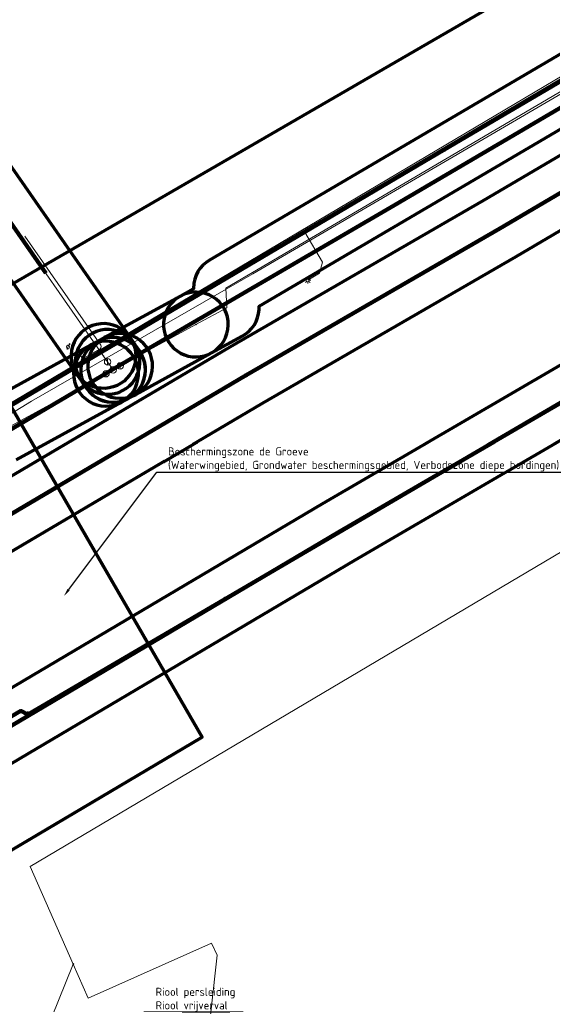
# Model space of a CAD drawing. Header units: metres. Extents: x 242122 to 243107, y 567823 to 568786.
# Tile 84 of 89: x 242449 to 242482, y 568665 to 568726. Entities that reach past the tile are written whole.
import ezdxf
from ezdxf import colors
from ezdxf.entities.mleader import LeaderData, LeaderLine
from ezdxf.enums import TextEntityAlignment as Align
from ezdxf.lldxf.tags import DXFTag
from ezdxf.math import Vec2, Vec3

# ---------------------------------------------------------------- set-up
doc = ezdxf.new("R2010")
doc.units = ezdxf.units.M
for name, color, linetype, lineweight in [('B-WA-IE-MEUBILAIR-S', 7, 'Continuous', 18), ('B-WA-KL-DATA_KABELBED-G', 90, 'Continuous', 100), ('B-WA-KL-ET_LS-G', 190, 'KL-LS-SO', 18), ('B-WA-KL-ET_LS_KABELBED-G', 190, 'Continuous', 100), ('B-WA-KL-ET_MS-G', 130, 'KL-MS-SO', 18), ('B-WA-KL-ET_MS_KABELBED-G', 130, 'Continuous', 100), ('B-WA-OG-INFO_ORIENTATIEPOLYGOON-GV', 7, 'Continuous', 70), ('B-WE-IE-MEUBILAIR_ENEXIS NETBEHEER BV-S', 7, 'Continuous', 18), ('B-WE-KL-DATA_COAXKABEL_42_ZIGGO BV-G', 90, 'KL-DATA-SO', 18), ('B-WE-KL-DATA_DELTA FIBER NETWERK BV-G', 90, 'KL-DATA-SO', 18), ('B-WE-KL-DATA_DUCT_ZIGGO BV-G', 90, 'Continuous', 100), ('B-WE-KL-DATA_KABELBED_KPN BV-G', 90, 'Continuous', 100), ('B-WE-KL-DATA_KABELBED_ZIGGO BV-G', 90, 'Continuous', 100), ('B-WE-KL-ET_LS_230 V_PROVINCIE DRENTHE-G', 190, 'KL-LS-SO', 18), ('B-WE-KL-ET_LS_400 V_ENEXIS NETBEHEER BV-G', 190, 'KL-LS-SO', 18), ('B-WE-KL-ET_LS_ENEXIS NETBEHEER BV-G', 190, 'KL-LS-SO', 18), ('B-WE-KL-ET_LS_HULPSTUK_ENEXIS NETBEHEER BV-S', 190, 'Continuous', 18), ('B-WE-KL-ET_LS_KABELBED_ENEXIS NETBEHEER BV-G', 190, 'Continuous', 100), ('B-WE-KL-ET_MS_10 KV_ENEXIS NETBEHEER BV-G', 130, 'KL-MS-SO', 18), ('B-WE-KL-ET_MS_HULPSTUK_ENEXIS NETBEHEER BV-S', 130, 'Continuous', 18), ('B-WE-KL-ET_MS_KABELBED_ENEXIS NETBEHEER BV-G', 130, 'Continuous', 100), ('B-WE-KL-GAS_HD_DUCT_ENEXIS NETBEHEER BV-G', 30, 'Continuous', 100), ('B-WE-KL-GAS_HD_HULPSTUK_ENEXIS NETBEHEER BV-S', 30, 'Continuous', 18), ('B-WE-KL-GAS_HD_STAAL_100_8 BAR_ENEXIS NETBEHEER BV-G', 30, 'KL-GAS_HD-SO', 18), ('B-WE-KL-GAS_HD_STAAL_150_8 BAR_ENEXIS NETBEHEER BV-G', 30, 'KL-GAS_HD-SO', 18), ('B-WE-KL-GAS_HD_STAAL_200_8 BAR_ENEXIS NETBEHEER BV-G', 30, 'KL-GAS_HD-SO', 18), ('B-WE-OG-INFO_ENEXIS NETBEHEER BV-G', 7, 'Continuous', 18), ('B-WE-RI-DRUK_GEMEENTE TYNAARLO-G', 210, 'RI-PERS-SO', 18), ('B-WE-RI-VRIJVERVAL_HULPSTUK_GEMEENTE TYNAARLO-S', 210, 'Continuous', 18), ('X-XX-AL-T25-200', 7, 'Continuous', 25)]:
    doc.layers.add(name, color=color, linetype=linetype, lineweight=lineweight)
for name, color, linetype, lineweight, true_color in [('B-WA-OG-INFO_EIS VOORZORGSMAATREGEL-GV', 7, 'Continuous', 70, 0xfa194b), ('B-WE-OG-INFO_EIS VOORZORGSMAATREGEL_ENEXIS NETBEHEER BV-GV', 7, 'Continuous', 70, 0xfa194b), ('B-WE-OG-INFO_EIS VOORZORGSMAATREGEL_WATERBEDRIJF GRONINGEN-GV', 7, 'Continuous', 70, 0xfa194b)]:
    doc.layers.add(name, color=color, linetype=linetype, lineweight=lineweight, true_color=true_color)
doc.styles.add('NLCS-ISO', font='NLCS-ISO.ttf')
doc.styles.add('NLCS-ISO-M200-T25', font='NLCS-ISO.ttf', dxfattribs={"height": 0.5})
doc.styles.get("Standard").update_dxf_attribs({"font": 'arial.ttf'})
tags = doc.linetypes.add('KL-DATA-SO', pattern='A,4,-1,[101,NLCS.shx,S=0.5,R=0,X=0,Y=0],-1,4,-1,["D",Standard,S=1,R=0,X=-0.25,Y=-0.5],-1.5', length=12.5).pattern_tags.tags
tags[18] = DXFTag(74, 10)
tags = doc.linetypes.add('KL-GAS_HD-SO', pattern='A,4,-1,[69,NLCS.shx,S=0.5,R=0,X=0,Y=0],-1,4,-1,["H",Standard,S=1,R=0,X=0,Y=-0.5],-2', length=13).pattern_tags.tags
tags[18] = DXFTag(74, 10)
tags = doc.linetypes.add('KL-LS-SO', pattern='A,4,-1,[103,NLCS.shx,S=0.75,R=0,X=0,Y=0],-1,4,-1,["L",Standard,S=1,R=0,X=0,Y=-0.5],-2', length=13).pattern_tags.tags
tags[18] = DXFTag(74, 10)
tags = doc.linetypes.add('KL-MS-SO', pattern='A,4,-1,[103,NLCS.shx,S=0.75,R=0,X=0,Y=0],-1,4,-1,["M",Standard,S=1,R=0,X=0,Y=-0.5],-2', length=13).pattern_tags.tags
tags[18] = DXFTag(74, 10)
tags = doc.linetypes.add('RI-PERS-SO', pattern='A,7,-2,["P",Standard,S=1.8,R=0,X=-0.5,Y=-0.9],-2,7,-2,[102,NLCS.shx,S=1,R=180,X=0,Y=0],-2', length=22).pattern_tags.tags
tags[6] = DXFTag(74, 10)

# ---------------------------------------------------------------- blocks, each defined once
blk = doc.blocks.new('SIE-MEUBILAIR_PAAL_LICHTMAST-SO')
for points in [[(-0.62, 0), (-1, 0)], [(-0.71, 0.71), (-0.44, 0.44)], [(0, 1), (0, 0.62)], [(0.44, 0.44), (0.71, 0.71)], [(1, 0), (0.62, 0)], [(-0.71, -0.71), (-0.44, -0.44)], [(0, -0.62), (0, -1)], [(0.44, -0.44), (0.71, -0.71)]]:
    blk.add_lwpolyline(points)
blk.add_circle((0, 0), 0.5)
blk = doc.blocks.new('SKL-WTB_HULP_MOF-SO')
at = {"linetype": 'ByBlock', "lineweight": 18}
h = blk.add_hatch(color=0, dxfattribs=at)
h.dxf.hatch_style = 1
h.paths.add_polyline_path([(-0.5625, 0, 1), (0.5625, 0, 1)])
at = {"color": 0, "linetype": 'ByBlock', "lineweight": 18}
blk.add_circle((0, 0), 0.5625, dxfattribs=at)
at = {"color": 0, "linetype": 'ByBlock', "lineweight": 18, "style": 'NLCS-ISO', "flags": 1}
for tag, p in [('TYPE', (1.5, 0)), ('OMSCHRIJVING', (1.5, -3)), ('LABEL', (1.5, -1.5))]:
    blk.add_attdef(tag, p, '', height=1, dxfattribs=at)
blk = doc.blocks.new('SKL-WTB_HULP_KB MEETPUNT-SO')
at = {"linetype": 'ByBlock', "lineweight": 18}
h = blk.add_hatch(color=0, dxfattribs=at)
h.dxf.hatch_style = 1
h.paths.add_polyline_path([(0.6, 1.04), (0.26, 0.78), (0.54, 0.61)])
at = {"color": 0, "linetype": 'ByBlock', "lineweight": 18}
for points in [[(-0.4, -0.69), (0.4, 0.69)], [(0.6, 1.04), (0.26, 0.78)], [(0.26, 0.78), (0.54, 0.61)], [(0.6, 1.04), (0.54, 0.61)], [(0, -0.25), (0, -0.8)]]:
    blk.add_lwpolyline(points, dxfattribs=at)
blk.add_circle((0, 0), 0.5, dxfattribs=at)
at = {"color": 0, "linetype": 'ByBlock', "lineweight": 18, "style": 'NLCS-ISO', "flags": 1}
for tag, p in [('TYPE', (1.5, 0)), ('OMSCHRIJVING', (1.5, -3)), ('LABEL', (1.5, -1.5))]:
    blk.add_attdef(tag, p, '', height=1, dxfattribs=at)
blk = doc.blocks.new('SKL-WTB_HULP_OVERIG-SO')
at = {"color": 0, "linetype": 'ByBlock', "lineweight": 18}
for points in [[(-0.14, 0.14), (0.14, -0.14)], [(0.14, 0.14), (-0.14, -0.14)]]:
    blk.add_lwpolyline(points, dxfattribs=at)
at = {"color": 0, "linetype": 'ByBlock', "lineweight": 18, "style": 'NLCS-ISO', "flags": 1}
for tag, p in [('TYPE', (1.5, 0)), ('OMSCHRIJVING', (1.5, -3)), ('LABEL', (1.5, -1.5))]:
    blk.add_attdef(tag, p, '', height=1, dxfattribs=at)
blk = doc.blocks.new('SKL-WTB_HULP_AFSLUITER-SO')
at = {"color": 0, "linetype": 'ByBlock', "lineweight": 18}
blk.add_lwpolyline([(0, 0.8), (0, -0.8)], dxfattribs=at)
blk.add_circle((0, 0), 1, dxfattribs=at)
at = {"color": 0, "linetype": 'ByBlock', "lineweight": 18, "style": 'NLCS-ISO', "flags": 1}
for tag, p in [('TYPE', (1.5, 0)), ('OMSCHRIJVING', (1.5, -3)), ('LABEL', (1.5, -1.5))]:
    blk.add_attdef(tag, p, '', height=1, dxfattribs=at)
blk = doc.blocks.new('SKL-WTB_HULP_T STUK-SO')
at = {"color": 0, "linetype": 'ByBlock', "lineweight": 18}
blk.add_circle((0, 0), 1, dxfattribs=at)
at = {"color": 0, "linetype": 'ByBlock', "lineweight": -2, "style": 'NLCS-ISO'}
blk.add_text('T', height=1, dxfattribs=at).set_placement((0, 0), align=Align.MIDDLE_CENTER)
at = {"color": 0, "linetype": 'ByBlock', "lineweight": 18, "style": 'NLCS-ISO', "flags": 1}
for tag, p in [('TYPE', (1.5, 0)), ('OMSCHRIJVING', (1.5, -3)), ('LABEL', (1.5, -1.5))]:
    blk.add_attdef(tag, p, '', height=1, dxfattribs=at)
blk = doc.blocks.new('SRI-HULP_OVERIG-SO')
at = {"color": 0, "linetype": 'ByBlock', "lineweight": 18}
for points in [[(-0.14, 0.14), (0.14, -0.14)], [(0.14, 0.14), (-0.14, -0.14)]]:
    blk.add_lwpolyline(points, dxfattribs=at)
at = {"color": 0, "linetype": 'ByBlock', "lineweight": 18, "style": 'NLCS-ISO', "flags": 1}
for tag, p in [('TYPE', (1.5, 0)), ('OMSCHRIJVING', (1.5, -3)), ('LABEL', (1.5, -1.5))]:
    blk.add_attdef(tag, p, '', height=1, dxfattribs=at)

msp = doc.modelspace()

# ---------------------------------------------------------------- linework, layer by layer
at = {"layer": 'B-WA-KL-DATA_KABELBED-G'}
msp.add_lwpolyline([(242448.854, 568700.763), (242437.415, 568694.027), (242420.23, 568683.839), (242403.037, 568673.85), (242402.936, 568673.791), (242388.195, 568665.84)], dxfattribs=at)
at = {"layer": 'B-WA-KL-ET_LS-G'}
for points in [[(242449.297, 568682.817), (242456.729, 568687.164)], [(242436.406, 568664.146), (242436.522, 568664.315), (242436.605, 568664.5), (242436.655, 568664.697), (242436.67, 568664.9), (242436.649, 568665.102), (242436.608, 568665.258), (242436.462, 568666.343), (242436.41, 568667.436), (242436.454, 568668.53), (242436.593, 568669.616), (242436.826, 568670.686), (242437.152, 568671.731), (242437.567, 568672.744), (242437.914, 568673.439), (242438.734, 568674.814), (242439.677, 568676.111), (242440.728, 568677.322), (242441.882, 568678.436), (242443.128, 568679.445), (242445.096, 568680.826), (242448.858, 568683.032), (242449.297, 568682.817)]]:
    msp.add_lwpolyline(points, dxfattribs=at)
at = {"layer": 'B-WA-KL-ET_LS_KABELBED-G'}
for points in [[(242449.297, 568682.817), (242456.729, 568687.164)], [(242436.406, 568664.146), (242436.522, 568664.315), (242436.605, 568664.5), (242436.655, 568664.697), (242436.67, 568664.9), (242436.649, 568665.102), (242436.608, 568665.258), (242436.462, 568666.343), (242436.41, 568667.436), (242436.454, 568668.53), (242436.593, 568669.616), (242436.826, 568670.686), (242437.152, 568671.731), (242437.567, 568672.744), (242437.914, 568673.439), (242438.734, 568674.814), (242439.677, 568676.111), (242440.728, 568677.322), (242441.882, 568678.436), (242443.128, 568679.445), (242445.096, 568680.826), (242448.858, 568683.032), (242449.297, 568682.817)]]:
    msp.add_lwpolyline(points, dxfattribs=at)
at = {"layer": 'B-WA-KL-ET_MS-G'}
for points in [[(242451.111, 568696.866), (242390.825, 568661.287)], [(242451.111, 568696.866), (242390.825, 568661.287)], [(242451.111, 568696.866), (242390.825, 568661.287)], [(242456.747, 568687.134), (242396.499, 568651.487)]]:
    msp.add_lwpolyline(points, dxfattribs=at)
at = {"layer": 'B-WA-KL-ET_MS_KABELBED-G'}
for points in [[(242451.111, 568696.866), (242390.825, 568661.287)], [(242396.499, 568651.487), (242456.747, 568687.134)]]:
    msp.add_lwpolyline(points, dxfattribs=at)
at = {"layer": 'B-WA-OG-INFO_EIS VOORZORGSMAATREGEL-GV'}
msp.add_lwpolyline([(242430.516, 568248.248), (242400.498, 568317.023), (242539.317, 568384.982), (242515.844, 568427.317), (242474.782, 568558.454), (242416.686, 568656.536), (242399.477, 568646.343), (242384.409, 568672.369), (242444.987, 568707.443), (242460.056, 568681.418), (242442.85, 568671.226), (242565.688, 568463.851), (242751.967, 568556.271)], dxfattribs=at)
at = {"layer": 'B-WA-OG-INFO_ORIENTATIEPOLYGOON-GV'}
msp.add_lwpolyline([(242751.967, 568556.271), (242565.688, 568463.851), (242442.85, 568671.226), (242460.056, 568681.418), (242444.987, 568707.443), (242384.409, 568672.369), (242399.477, 568646.343), (242416.686, 568656.536), (242474.782, 568558.454), (242515.844, 568427.317), (242539.317, 568384.982), (242400.498, 568317.023), (242430.516, 568248.248), (242303.944, 568199.794), (242325.606, 568144.321), (242183.26, 568088.734), (242295.105, 568006.717), (242295.17, 568006.649), (242357.548, 568062.526), (242331.727, 568128.648), (242468.882, 568171.376), (242541.371, 568017.685), (242914.445, 568112.908)], dxfattribs=at)
at = {"layer": 'B-WE-KL-ET_LS_400 V_ENEXIS NETBEHEER BV-G'}
for points in [[(242475.022, 568717.677), (242482.645, 568722.172), (242483.874, 568722.926), (242502.71, 568733.822)], [(242466.381, 568712.582), (242467.475, 568710.721), (242467.297, 568710.036), (242466.567, 568709.606)]]:
    msp.add_lwpolyline(points, dxfattribs=at)
at = {"layer": 'B-WE-KL-ET_LS_ENEXIS NETBEHEER BV-G'}
for points in [[(242452.433, 568705.151), (242452.583, 568704.897), (242452.626, 568704.848), (242452.686, 568704.82), (242452.752, 568704.816), (242452.814, 568704.838), (242453.745, 568705.386), (242453.792, 568705.428), (242453.817, 568705.486), (242453.819, 568705.549), (242453.794, 568705.606), (242449.111, 568712.333)], [(242452.146, 568704.849), (242452.339, 568704.521), (242452.383, 568704.472), (242452.443, 568704.444), (242452.509, 568704.44), (242452.572, 568704.462), (242453.788, 568705.179)], [(242451.742, 568704.747), (242452.722, 568703.079)]]:
    msp.add_lwpolyline(points, dxfattribs=at)
at = {"layer": 'B-WE-KL-ET_LS_KABELBED_ENEXIS NETBEHEER BV-G'}
msp.add_lwpolyline([(242475.022, 568717.677), (242482.645, 568722.172), (242483.874, 568722.926), (242502.71, 568733.822)], dxfattribs=at)
at = {"layer": 'B-WE-KL-ET_MS_10 KV_ENEXIS NETBEHEER BV-G'}
msp.add_lwpolyline([(242608.577, 568786.461), (242595.21, 568778.606), (242564.488, 568760.879), (242556.035, 568755.596), (242530.161, 568740.799), (242515.378, 568732.034), (242510.216, 568731.369), (242495.022, 568722.56), (242478.436, 568712.809), (242462.768, 568703.745)], dxfattribs=at)
at = {"layer": 'B-WE-KL-ET_MS_KABELBED_ENEXIS NETBEHEER BV-G'}
msp.add_lwpolyline([(242530.161, 568740.799), (242515.378, 568732.034), (242510.216, 568731.369), (242495.022, 568722.56), (242478.436, 568712.809), (242462.768, 568703.745)], dxfattribs=at)
at = {"layer": 'B-WE-KL-GAS_HD_DUCT_ENEXIS NETBEHEER BV-G'}
msp.add_lwpolyline([(242440.104, 568724.819), (242450.394, 568710.052)], dxfattribs=at)
at = {"layer": 'B-WE-KL-GAS_HD_STAAL_100_8 BAR_ENEXIS NETBEHEER BV-G'}
for points in [[(242517.994, 568741.979), (242500, 568731.665), (242487.554, 568724.414), (242461.511, 568709.123), (242461.565, 568707.914), (242459.665, 568706.876)], [(242459.665, 568706.876), (242454.99, 568704.321)], [(242454.99, 568704.321), (242454.553, 568704.082)]]:
    msp.add_lwpolyline(points, dxfattribs=at)
at = {"layer": 'B-WE-KL-GAS_HD_STAAL_150_8 BAR_ENEXIS NETBEHEER BV-G'}
msp.add_lwpolyline([(242454.115, 568703.842), (242454.553, 568704.082)], dxfattribs=at)
at = {"layer": 'B-WE-KL-GAS_HD_STAAL_200_8 BAR_ENEXIS NETBEHEER BV-G'}
for points in [[(242453.96, 568704.933), (242422.56, 568750), (242415.14, 568761.99), (242409.007, 568772.472), (242401.648, 568786.461)], [(242453.96, 568704.933), (242454.214, 568704.57)], [(242454.214, 568704.57), (242454.553, 568704.082)]]:
    msp.add_lwpolyline(points, dxfattribs=at)
at = {"layer": 'B-WE-OG-INFO_EIS VOORZORGSMAATREGEL_ENEXIS NETBEHEER BV-GV'}
for points in [[(242424.233, 568751.097), (242455.599, 568706.079), (242455.711, 568705.9), (242455.819, 568705.672), (242455.897, 568705.431), (242455.944, 568705.184), (242455.96, 568704.93), (242455.944, 568704.679), (242455.896, 568704.431), (242455.817, 568704.19), (242455.709, 568703.962), (242455.571, 568703.748), (242455.41, 568703.556), (242455.225, 568703.384), (242455.018, 568703.236), (242454.796, 568703.116), (242454.56, 568703.025), (242454.315, 568702.965), (242454.063, 568702.936), (242453.81, 568702.939), (242453.561, 568702.973), (242453.315, 568703.04), (242453.082, 568703.136), (242452.862, 568703.262), (242452.661, 568703.413), (242452.479, 568703.589), (242452.321, 568703.787), (242420.919, 568748.857)], [(242486.541, 568726.139), (242460.499, 568710.848), (242460.288, 568710.706), (242460.099, 568710.54), (242459.931, 568710.349), (242459.789, 568710.14), (242459.675, 568709.916), (242459.589, 568709.677), (242459.535, 568709.43), (242459.513, 568709.072), (242458.706, 568708.631), (242458.492, 568708.496), (242458.297, 568708.335), (242458.124, 568708.151), (242457.976, 568707.947), (242457.854, 568707.725), (242457.762, 568707.49), (242457.699, 568707.244), (242457.669, 568706.993), (242457.67, 568706.74), (242457.703, 568706.489), (242457.767, 568706.246), (242457.862, 568706.01), (242457.986, 568705.79), (242458.136, 568705.587), (242458.31, 568705.405), (242458.508, 568705.245), (242458.722, 568705.113), (242458.952, 568705.008), (242459.195, 568704.932), (242459.444, 568704.888), (242459.695, 568704.876), (242459.696, 568704.876), (242459.948, 568704.896), (242460.195, 568704.948), (242460.435, 568705.03), (242460.624, 568705.121), (242462.524, 568706.159), (242462.738, 568706.294), (242462.932, 568706.455), (242463.106, 568706.64), (242463.254, 568706.843), (242463.376, 568707.066), (242463.468, 568707.3), (242463.531, 568707.545), (242463.562, 568707.797), (242463.563, 568708.008), (242488.567, 568722.689)]]:
    msp.add_lwpolyline(points, dxfattribs=at)
for points in [[(242455.204, 568702.333), (242455.463, 568702.378), (242455.711, 568702.456), (242455.949, 568702.566), (242460.624, 568705.121), (242460.846, 568705.262), (242461.046, 568705.43), (242461.223, 568705.622), (242461.373, 568705.835), (242461.494, 568706.067), (242461.584, 568706.313), (242461.641, 568706.568), (242461.664, 568706.83), (242461.654, 568707.09), (242461.609, 568707.348), (242461.53, 568707.597), (242461.42, 568707.836), (242461.279, 568708.057), (242461.112, 568708.257), (242460.919, 568708.434), (242460.706, 568708.584), (242460.474, 568708.705), (242460.228, 568708.795), (242459.973, 568708.852), (242459.711, 568708.875), (242459.451, 568708.865), (242459.192, 568708.819), (242458.944, 568708.741), (242458.706, 568708.631), (242454.031, 568706.076), (242453.81, 568705.935), (242453.609, 568705.768), (242453.432, 568705.575), (242453.282, 568705.361), (242453.16, 568705.129), (242453.071, 568704.884), (242453.014, 568704.629), (242452.991, 568704.367), (242453.002, 568704.107), (242453.047, 568703.848), (242453.125, 568703.6), (242453.235, 568703.363), (242453.375, 568703.142), (242453.543, 568702.941), (242453.736, 568702.763), (242453.949, 568702.613), (242454.181, 568702.492), (242454.427, 568702.402), (242454.682, 568702.345), (242454.944, 568702.322)], [(242454.387, 568702.578), (242454.647, 568702.617), (242454.898, 568702.691), (242455.138, 568702.796), (242455.36, 568702.931), (242455.564, 568703.095), (242455.746, 568703.284), (242455.901, 568703.495), (242456.027, 568703.725), (242456.121, 568703.967), (242456.184, 568704.223), (242456.212, 568704.482), (242456.206, 568704.744), (242456.167, 568705.003), (242456.094, 568705.253), (242455.988, 568705.494), (242455.853, 568705.716), (242455.599, 568706.08), (242455.435, 568706.284), (242455.247, 568706.464), (242455.035, 568706.62), (242454.805, 568706.746), (242454.561, 568706.84), (242454.307, 568706.903), (242454.049, 568706.931), (242453.787, 568706.926), (242453.527, 568706.886), (242453.276, 568706.812), (242453.037, 568706.707), (242452.814, 568706.572), (242452.61, 568706.408), (242452.429, 568706.22), (242452.273, 568706.008), (242452.147, 568705.778), (242452.053, 568705.536), (242451.99, 568705.28), (242451.962, 568705.022), (242451.968, 568704.76), (242452.007, 568704.5), (242452.081, 568704.249), (242452.185, 568704.011), (242452.321, 568703.787), (242452.575, 568703.423), (242452.74, 568703.219), (242452.928, 568703.038), (242453.138, 568702.884), (242453.369, 568702.757), (242453.613, 568702.663), (242453.865, 568702.601), (242454.127, 568702.572)], [(242454.719, 568702.089), (242454.979, 568702.128), (242455.231, 568702.2), (242455.469, 568702.304), (242455.695, 568702.44), (242455.898, 568702.602), (242456.08, 568702.79), (242456.236, 568703.002), (242456.362, 568703.229), (242456.458, 568703.474), (242456.521, 568703.727), (242456.551, 568703.987), (242456.546, 568704.25), (242456.507, 568704.507), (242456.435, 568704.758), (242456.33, 568704.999), (242456.196, 568705.223), (242455.856, 568705.712), (242455.694, 568705.915), (242455.506, 568706.097), (242455.294, 568706.253), (242455.067, 568706.379), (242454.822, 568706.475), (242454.568, 568706.538), (242454.308, 568706.568), (242454.048, 568706.563), (242453.788, 568706.524), (242453.536, 568706.452), (242453.298, 568706.348), (242453.072, 568706.212), (242452.869, 568706.05), (242452.687, 568705.862), (242452.531, 568705.65), (242452.405, 568705.423), (242452.309, 568705.178), (242452.246, 568704.925), (242452.216, 568704.665), (242452.221, 568704.404), (242452.26, 568704.144), (242452.332, 568703.892), (242452.436, 568703.654), (242452.572, 568703.429), (242452.911, 568702.94), (242453.074, 568702.736), (242453.261, 568702.555), (242453.472, 568702.4), (242453.7, 568702.273), (242453.945, 568702.177), (242454.198, 568702.114), (242454.459, 568702.084)], [(242454.768, 568702.094), (242455.026, 568702.139), (242455.275, 568702.217), (242455.512, 568702.327), (242455.95, 568702.567), (242456.17, 568702.706), (242456.371, 568702.874), (242456.549, 568703.068), (242456.698, 568703.281), (242456.819, 568703.513), (242456.909, 568703.758), (242456.966, 568704.015), (242456.989, 568704.275), (242456.978, 568704.536), (242456.933, 568704.794), (242456.855, 568705.043), (242456.745, 568705.28), (242456.604, 568705.502), (242456.437, 568705.702), (242456.244, 568705.879), (242456.03, 568706.029), (242455.799, 568706.15), (242455.553, 568706.24), (242455.296, 568706.297), (242455.036, 568706.32), (242454.776, 568706.309), (242454.517, 568706.264), (242454.268, 568706.186), (242454.031, 568706.076), (242453.593, 568705.836), (242453.373, 568705.697), (242453.171, 568705.528), (242452.995, 568705.335), (242452.845, 568705.122), (242452.723, 568704.889), (242452.634, 568704.645), (242452.577, 568704.389), (242452.554, 568704.128), (242452.565, 568703.868), (242452.61, 568703.609), (242452.688, 568703.36), (242452.798, 568703.123), (242452.939, 568702.901), (242453.106, 568702.701), (242453.3, 568702.524), (242453.513, 568702.374), (242453.745, 568702.253), (242453.992, 568702.163), (242454.247, 568702.106), (242454.507, 568702.083)], [(242454.331, 568701.854), (242454.59, 568701.899), (242454.84, 568701.978), (242455.076, 568702.088), (242455.515, 568702.328), (242455.734, 568702.468), (242455.935, 568702.636), (242456.113, 568702.83), (242456.263, 568703.044), (242456.383, 568703.275), (242456.473, 568703.521), (242456.53, 568703.777), (242456.553, 568704.038), (242456.541, 568704.298), (242456.496, 568704.556), (242456.417, 568704.807), (242456.307, 568705.043), (242456.166, 568705.264), (242455.999, 568705.464), (242455.806, 568705.641), (242455.591, 568705.792), (242455.36, 568705.912), (242455.114, 568706.002), (242454.858, 568706.059), (242454.597, 568706.082), (242454.337, 568706.07), (242454.078, 568706.025), (242453.829, 568705.946), (242453.593, 568705.836), (242453.153, 568705.596), (242452.934, 568705.456), (242452.733, 568705.288), (242452.556, 568705.095), (242452.405, 568704.88), (242452.285, 568704.649), (242452.195, 568704.403), (242452.139, 568704.148), (242452.116, 568703.886), (242452.127, 568703.626), (242452.172, 568703.368), (242452.251, 568703.118), (242452.361, 568702.882), (242452.502, 568702.66), (242452.669, 568702.46), (242452.863, 568702.283), (242453.077, 568702.132), (242453.308, 568702.012), (242453.554, 568701.922), (242453.809, 568701.866), (242454.071, 568701.843)]]:
    msp.add_lwpolyline(points, close=True, dxfattribs=at)
at = {"layer": 'B-WE-OG-INFO_ENEXIS NETBEHEER BV-G'}
msp.add_lwpolyline([(242440.104, 568724.819), (242450.394, 568710.052)], dxfattribs=at)

# ---------------------------------------------------------------- block references
at = {"layer": 'B-WA-IE-MEUBILAIR-S', "xscale": 0.2, "yscale": 0.2, "zscale": 0.2}
msp.add_blockref('SIE-MEUBILAIR_PAAL_LICHTMAST-SO', (242449.297, 568682.817), dxfattribs=at)
at = {"layer": 'B-WE-IE-MEUBILAIR_ENEXIS NETBEHEER BV-S', "xscale": 0.2, "yscale": 0.2, "zscale": 0.2}
for p in [(242466.567, 568709.606), (242449.297, 568682.817)]:
    msp.add_blockref('SIE-MEUBILAIR_PAAL_LICHTMAST-SO', p, dxfattribs=at)
at = {"layer": 'B-WE-KL-ET_LS_HULPSTUK_ENEXIS NETBEHEER BV-S', "xscale": 0.2, "yscale": 0.2, "zscale": 0.2}
for name, p in [('SKL-WTB_HULP_MOF-SO', (242475.022, 568717.677)), ('SKL-WTB_HULP_MOF-SO', (242466.381, 568712.582)), ('SKL-WTB_HULP_KB MEETPUNT-SO', (242451.767, 568705.497)), ('SKL-WTB_HULP_OVERIG-SO', (242453.96, 568704.933))]:
    msp.add_blockref(name, p, dxfattribs=at)
at = {"layer": 'B-WE-KL-ET_MS_HULPSTUK_ENEXIS NETBEHEER BV-S', "xscale": 0.2, "yscale": 0.2, "zscale": 0.2}
msp.add_blockref('SKL-WTB_HULP_MOF-SO', (242462.768, 568703.745), dxfattribs=at)
at = {"layer": 'B-WE-KL-GAS_HD_HULPSTUK_ENEXIS NETBEHEER BV-S', "xscale": 0.2, "yscale": 0.2, "zscale": 0.2}
for name, p in [('SKL-WTB_HULP_OVERIG-SO', (242459.665, 568706.876)), ('SKL-WTB_HULP_AFSLUITER-SO', (242454.214, 568704.57)), ('SKL-WTB_HULP_AFSLUITER-SO', (242454.99, 568704.321)), ('SKL-WTB_HULP_AFSLUITER-SO', (242454.115, 568703.842)), ('SKL-WTB_HULP_T STUK-SO', (242454.553, 568704.082))]:
    msp.add_blockref(name, p, dxfattribs=at)
at = {"layer": 'B-WE-RI-VRIJVERVAL_HULPSTUK_GEMEENTE TYNAARLO-S', "xscale": 0.2, "yscale": 0.2, "zscale": 0.2}
msp.add_blockref('SRI-HULP_OVERIG-SO', (242452.095, 568667.411), dxfattribs=at)

# ---------------------------------------------------------------- next in the draw order: leaders
at = {"layer": 'X-XX-AL-T25-200'}
ml = msp.add_multileader_mtext('Standard', dxfattribs=at)
ml.set_content('Beschermingszone de Groeve \\P(Waterwingebied, Grondwater beschermingsgebied, Verbodszone diepe bordingen) ', color=256, style='NLCS-ISO-M200-T25')
ml.set_leader_properties(color=256, linetype='ByLayer', lineweight=-1)
ml.build(insert=Vec2(0, 0))
ml.multileader.update_dxf_attribs({"text_left_attachment_type": 5, "text_right_attachment_type": 5, "dogleg_length": 0.5, "arrow_head_size": 0.5})
ctx = ml.context
ctx.base_point, ctx.char_height, ctx.arrow_head_size, ctx.landing_gap_size, ctx.plane_origin = Vec3(242457.762, 568697.763), 0.5, 0.5, 0.18, Vec3(242451.509, 568690.115)
ctx.left_attachment, ctx.right_attachment = 5, 5
notes = []
notes.append((ctx, [(0, (1, 1, 0), (242457.262, 568697.763), (1, 0), 0.5, [(0, [(242451.509, 568690.115)], 0, [])])]))
ctx.mtext.insert, ctx.mtext.flow_direction = Vec3(242457.942, 568699.296), 5
ctx.mtext.has_bg_fill, ctx.mtext.bg_color, ctx.mtext.bg_scale_factor, ctx.mtext.bg_transparency, ctx.mtext.use_window_bg_color = 1, -1027028792, 1.5, 0, 1
ml = msp.add_multileader_mtext('Standard', dxfattribs=at)
ml.set_content('Riool persleiding\\PRiool vrijverval', color=256, style='NLCS-ISO-M200-T25')
ml.set_leader_properties(color=256, linetype='ByLayer', lineweight=-1)
ml.build(insert=Vec2(0, 0))
ml.multileader.update_dxf_attribs({"text_left_attachment_type": 5, "text_right_attachment_type": 5, "dogleg_length": 0.5, "arrow_head_size": 0.5})
ctx = ml.context
ctx.base_point, ctx.char_height, ctx.arrow_head_size, ctx.landing_gap_size, ctx.plane_origin = Vec3(242456.999, 568664.462), 0.5, 0.5, 0.18, Vec3(242448.982, 568659.712)
ctx.left_attachment, ctx.right_attachment = 5, 5
notes.append((ctx, [(1, (1, 1, 0), (242456.499, 568664.462), (1, 0), 0.5, [(0, [(242448.982, 568659.712)], 0, [])])]))
ctx.mtext.insert, ctx.mtext.flow_direction = Vec3(242457.179, 568665.946), 5
ctx.mtext.has_bg_fill, ctx.mtext.bg_color, ctx.mtext.bg_scale_factor, ctx.mtext.bg_transparency, ctx.mtext.use_window_bg_color = 1, -1027028792, 1.5, 0, 1
for ctx, leaders in notes:
    for number, flags, end, landing, length, lines in leaders:
        leader = LeaderData()
        leader.index, (leader.has_last_leader_line, leader.has_dogleg_vector, leader.attachment_direction) = number, flags
        leader.last_leader_point, leader.dogleg_vector, leader.dogleg_length = Vec3(end), Vec3(landing), length
        for number, points, colour, breaks in lines:
            line = LeaderLine()
            line.index, line.vertices, line.color, line.breaks = number, Vec3.list(points), colors.encode_raw_color(colour), breaks
            leader.lines.append(line)
        ctx.leaders.append(leader)

# ---------------------------------------------------------------- next in the draw order: linework, layer by layer
at = {"layer": 'B-WE-KL-DATA_COAXKABEL_42_ZIGGO BV-G'}
msp.add_lwpolyline([(242487.79, 568725.249), (242416.647, 568683.271), (242338.74, 568637.696)], dxfattribs=at)
at = {"layer": 'B-WE-KL-DATA_DELTA FIBER NETWERK BV-G'}
msp.add_lwpolyline([(242592.016, 568786.461), (242591.384, 568786.102), (242573.478, 568775.612), (242546.483, 568759.897), (242522.404, 568745.658), (242503.558, 568734.284), (242482.39, 568722.284), (242444.829, 568700.024), (242438.792, 568696.504), (242434.46, 568693.88), (242417.353, 568683.518), (242415.769, 568682.785), (242410.901, 568679.891)], dxfattribs=at)
msp.add_lwpolyline([(242592.016, 568786.461), (242591.384, 568786.102), (242573.478, 568775.612), (242546.483, 568759.897), (242522.404, 568745.658), (242503.558, 568734.284), (242482.39, 568722.284), (242444.829, 568700.024), (242438.792, 568696.504), (242434.46, 568693.88), (242417.353, 568683.518), (242415.769, 568682.785), (242410.901, 568679.891)], dxfattribs=at)
at = {"layer": 'B-WE-KL-DATA_DUCT_ZIGGO BV-G'}
msp.add_lwpolyline([(242533.668, 568752.319), (242416.647, 568683.271), (242338.74, 568637.696), (242335.972, 568635.951), (242336.012, 568633.139), (242334.453, 568632.352), (242322.773, 568625.379), (242319.925, 568623.76), (242318.819, 568622.671)], dxfattribs=at)
msp.add_lwpolyline([(242533.668, 568752.319), (242416.647, 568683.271), (242338.74, 568637.696), (242335.972, 568635.951), (242336.012, 568633.139), (242334.453, 568632.352), (242322.773, 568625.379), (242319.925, 568623.76), (242318.819, 568622.671)], dxfattribs=at)
at = {"layer": 'B-WE-KL-DATA_KABELBED_KPN BV-G'}
msp.add_lwpolyline([(242594.516, 568786.4), (242592.567, 568785.272), (242575.387, 568775.091), (242558.18, 568764.895), (242540.876, 568754.813), (242532.702, 568750), (242523.669, 568744.68), (242506.424, 568734.549), (242500, 568730.758), (242489.174, 568724.37), (242471.932, 568714.235), (242454.652, 568704.177), (242437.415, 568694.027), (242420.23, 568683.839), (242403.037, 568673.85), (242402.936, 568673.791), (242385.317, 568664.288), (242372.092, 568656.279)], dxfattribs=at)
at = {"layer": 'B-WE-KL-DATA_KABELBED_ZIGGO BV-G'}
msp.add_lwpolyline([(242487.79, 568725.249), (242416.647, 568683.271), (242338.74, 568637.696), (242335.972, 568635.951)], dxfattribs=at)
at = {"layer": 'B-WE-KL-ET_LS_230 V_PROVINCIE DRENTHE-G'}
msp.add_lwpolyline([(242437.474, 568696.152), (242437.931, 568695.445), (242438.153, 568695.331), (242438.403, 568695.343), (242438.655, 568695.506), (242449.522, 568702.151), (242463.174, 568710.003), (242495.247, 568728.74), (242502.792, 568732.861), (242505.713, 568734.73), (242505.828, 568734.951), (242505.817, 568735.201), (242506.039, 568735.086), (242506.288, 568735.098)], dxfattribs=at)
at = {"layer": 'B-WE-KL-ET_LS_400 V_ENEXIS NETBEHEER BV-G'}
for points in [[(242435.188, 568693.981), (242445.654, 568700.359), (242475.022, 568717.677)], [(242461.46, 568689.931), (242492.576, 568708.128), (242502.674, 568714.018), (242503.682, 568714.492)], [(242449.297, 568682.817), (242461.46, 568689.931)], [(242436.406, 568664.146), (242436.522, 568664.315), (242436.605, 568664.5), (242436.655, 568664.697), (242436.67, 568664.9), (242436.649, 568665.102), (242436.608, 568665.258), (242436.462, 568666.343), (242436.41, 568667.436), (242436.454, 568668.53), (242436.593, 568669.616), (242436.826, 568670.686), (242437.152, 568671.731), (242437.567, 568672.744), (242437.914, 568673.439), (242438.734, 568674.814), (242439.677, 568676.111), (242440.728, 568677.322), (242441.882, 568678.436), (242443.128, 568679.445), (242445.096, 568680.826), (242448.858, 568683.032), (242449.297, 568682.817)]]:
    msp.add_lwpolyline(points, dxfattribs=at)
at = {"layer": 'B-WE-KL-ET_LS_KABELBED_ENEXIS NETBEHEER BV-G'}
for points in [[(242435.188, 568693.981), (242445.654, 568700.359), (242475.022, 568717.677)], [(242461.46, 568689.931), (242492.576, 568708.128), (242502.674, 568714.018), (242503.682, 568714.492)], [(242449.297, 568682.817), (242461.46, 568689.931)], [(242436.406, 568664.146), (242436.522, 568664.315), (242436.605, 568664.5), (242436.655, 568664.697), (242436.67, 568664.9), (242436.649, 568665.102), (242436.608, 568665.258), (242436.462, 568666.343), (242436.41, 568667.436), (242436.454, 568668.53), (242436.593, 568669.616), (242436.826, 568670.686), (242437.152, 568671.731), (242437.567, 568672.744), (242437.914, 568673.439), (242438.734, 568674.814), (242439.677, 568676.111), (242440.728, 568677.322), (242441.882, 568678.436), (242443.128, 568679.445), (242445.096, 568680.826), (242448.858, 568683.032), (242449.297, 568682.817)]]:
    msp.add_lwpolyline(points, dxfattribs=at)
at = {"layer": 'B-WE-KL-ET_MS_10 KV_ENEXIS NETBEHEER BV-G'}
for points in [[(242582.941, 568761.349), (242566.171, 568751.349), (242535.198, 568733.246), (242500.659, 568712.822), (242484.109, 568703.162), (242468.46, 568694.064), (242382.929, 568643.458), (242376.656, 568639.874), (242372.706, 568637.568), (242354.081, 568627.243), (242321.27, 568610.746), (242305.066, 568604.293)], [(242556.035, 568755.596), (242530.161, 568740.799), (242515.378, 568732.034), (242510.216, 568731.369), (242495.022, 568722.56), (242478.436, 568712.809), (242462.768, 568703.745), (242377.279, 568653.293), (242371.056, 568649.632), (242366.591, 568648.218), (242348.524, 568638.599), (242347.874, 568637.853), (242345.069, 568636.582), (242339.486, 568633.137), (242338.599, 568632.661)], [(242530.161, 568740.799), (242515.378, 568732.034), (242510.216, 568731.369), (242495.022, 568722.56), (242478.436, 568712.809), (242462.768, 568703.745), (242377.279, 568653.293)], [(242462.768, 568703.745), (242377.279, 568653.293)]]:
    msp.add_lwpolyline(points, dxfattribs=at)
at = {"layer": 'B-WE-KL-ET_MS_KABELBED_ENEXIS NETBEHEER BV-G'}
for points in [[(242340.285, 568620.306), (242354.081, 568627.243), (242372.706, 568637.568), (242376.656, 568639.874), (242382.929, 568643.458), (242468.46, 568694.064), (242484.109, 568703.162), (242500.659, 568712.822), (242535.198, 568733.246), (242566.171, 568751.349), (242582.941, 568761.349)], [(242462.768, 568703.745), (242377.279, 568653.293)]]:
    msp.add_lwpolyline(points, dxfattribs=at)
at = {"layer": 'B-WE-KL-GAS_HD_STAAL_150_8 BAR_ENEXIS NETBEHEER BV-G'}
msp.add_lwpolyline([(242281.984, 568617.762), (242288.711, 568619.029), (242308.986, 568622.765), (242312.648, 568623.712), (242316.247, 568624.876), (242319.769, 568626.254), (242323.203, 568627.84), (242326.539, 568629.629), (242380.506, 568660.383), (242426.122, 568687.3), (242447.559, 568700.249), (242454.115, 568703.842)], dxfattribs=at)
at = {"layer": 'B-WE-OG-INFO_EIS VOORZORGSMAATREGEL_ENEXIS NETBEHEER BV-GV'}
for points in [[(242555.043, 568757.332), (242529.168, 568742.535), (242514.713, 568733.965), (242509.96, 568733.353), (242509.713, 568733.305), (242509.473, 568733.226), (242509.214, 568733.1), (242494.008, 568724.284), (242477.428, 568714.536), (242461.766, 568705.476), (242370.237, 568651.47)], [(242372.07, 568647.908), (242463.784, 568702.023), (242479.438, 568711.078), (242496.035, 568720.836), (242510.871, 568729.437), (242515.729, 568730.065), (242516.121, 568730.177), (242516.398, 568730.314), (242531.165, 568739.069), (242557.028, 568753.86)], [(242565.157, 568753.073), (242534.189, 568734.973), (242499.649, 568714.548), (242467.442, 568695.785), (242381.925, 568645.188)], [(242377.654, 568638.141), (242383.947, 568641.737), (242469.47, 568692.338), (242501.666, 568711.094), (242536.207, 568731.519), (242567.18, 568749.622)], [(242494.008, 568724.284), (242477.428, 568714.536), (242461.766, 568705.476), (242376.262, 568655.015)], [(242378.296, 568651.571), (242463.784, 568702.023), (242479.438, 568711.078), (242496.035, 568720.836)], [(242448.558, 568698.516), (242455.076, 568702.088), (242455.29, 568702.224), (242455.484, 568702.384), (242455.658, 568702.569), (242455.805, 568702.773), (242455.927, 568702.995), (242456.019, 568703.23), (242456.081, 568703.477), (242456.112, 568703.726), (242456.11, 568703.98), (242456.077, 568704.231), (242456.012, 568704.474), (242455.917, 568704.71), (242455.793, 568704.93), (242455.643, 568705.132), (242455.468, 568705.315), (242455.27, 568705.474), (242455.055, 568705.607), (242454.826, 568705.711), (242454.583, 568705.786), (242454.334, 568705.83), (242454.083, 568705.842), (242453.83, 568705.822), (242453.582, 568705.77), (242453.344, 568705.688), (242453.154, 568705.596), (242446.597, 568702.003)]]:
    msp.add_lwpolyline(points, dxfattribs=at)
at = {"layer": 'B-WE-OG-INFO_EIS VOORZORGSMAATREGEL_WATERBEDRIJF GRONINGEN-GV'}
msp.add_lwpolyline([(242329.205, 568640.418), (242548.926, 568767.635), (242548.782, 568767.895), (242548.781, 568767.903), (242548.786, 568767.909), (242580.408, 568786.461), (243107.149, 568786.461)], dxfattribs=at)
at = {"layer": 'B-WE-RI-DRUK_GEMEENTE TYNAARLO-G'}
for points in [[(242606.896, 568752.94), (242607.589, 568751.638), (242609.242, 568751.134), (242610.809, 568751.896), (242611.247, 568753.22), (242606.949, 568761.498), (242600.741, 568763.054), (242449.426, 568673.421), (242452.095, 568667.411)], [(242452.095, 568667.411), (242453.021, 568665.307), (242460.62, 568668.703), (242460.969, 568667.961), (242460.425, 568662.953)], [(242452.095, 568667.411), (242448.982, 568659.712), (242365.634, 568618.645)]]:
    msp.add_lwpolyline(points, dxfattribs=at)

# ---------------------------------------------------------------- next in the draw order: block references
at = {"layer": 'B-WE-KL-ET_LS_HULPSTUK_ENEXIS NETBEHEER BV-S', "xscale": 0.2, "yscale": 0.2, "zscale": 0.2}
msp.add_blockref('SKL-WTB_HULP_MOF-SO', (242461.46, 568689.931), dxfattribs=at)

doc.saveas('drawing.dxf')
